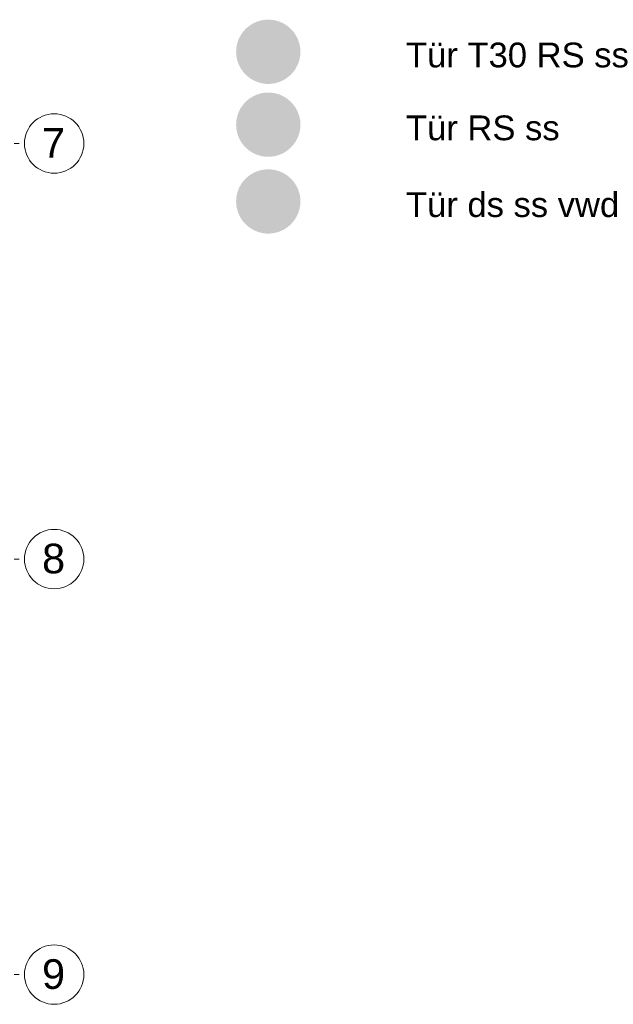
# Model space of a CAD drawing. Header units: metres. Extents: x -54 to 119, y -77 to 33.
# Tile 127 of 136: x 94 to 106, y -33 to -13. Entities that reach past the tile are written whole.
import ezdxf

# ---------------------------------------------------------------- set-up
doc = ezdxf.new("R2010")
doc.units = ezdxf.units.M
doc.linetypes.add('Rasterlinie', pattern=[0.019, 0.01, -0.003, 0.003, -0.003])
for name, color, linetype, lineweight in [('A_Detailelemente', 7, 'Continuous', 9), ('A_Notizen', 7, 'Continuous', 9), ('A_Raster', 7, 'Continuous', 9)]:
    doc.layers.add(name, color=color, linetype=linetype, lineweight=lineweight)
doc.styles.add('Arial', font='arial.ttf', dxfattribs={"height": 0.6})
doc.styles.add('Arial_6', font='arial.ttf', dxfattribs={"height": 0.5})

# ---------------------------------------------------------------- blocks, each defined once
blk = doc.blocks.new('Raster - 3_0mm_mit Kreis-376402-BS_Übersicht_EG_BRANDSCHUTZ')
at = {"layer": 'A_Raster'}
blk.add_circle((0, 0), 0.003, dxfattribs=at)

msp = doc.modelspace()

# ---------------------------------------------------------------- hatches: boundary and pattern name
at = {"layer": 'A_Detailelemente', "true_color": 0xf77448}
msp.add_hatch(color=23, dxfattribs=at).paths.add_polyline_path([(99.468, -14.692), (99.557, -14.692), (99.645, -14.68), (99.73, -14.656), (99.812, -14.62), (99.888, -14.574), (99.956, -14.518), (100.017, -14.453), (100.068, -14.381), (100.109, -14.302), (100.139, -14.219), (100.157, -14.132), (100.163, -14.043), (100.157, -13.955), (100.139, -13.868), (100.109, -13.784), (100.068, -13.706), (100.017, -13.633), (99.956, -13.568), (99.888, -13.512), (99.812, -13.466), (99.73, -13.431), (99.645, -13.407), (99.557, -13.395), (99.468, -13.395), (99.38, -13.407), (99.295, -13.431), (99.214, -13.466), (99.138, -13.512), (99.069, -13.568), (99.008, -13.633), (98.957, -13.706), (98.916, -13.784), (98.887, -13.868), (98.869, -13.955), (98.863, -14.043), (98.869, -14.132), (98.887, -14.219), (98.916, -14.302), (98.957, -14.381), (99.008, -14.453), (99.069, -14.518), (99.138, -14.574), (99.214, -14.62), (99.295, -14.656), (99.38, -14.68), (99.433, -14.687)], flags=0)
at = {"layer": 'A_Detailelemente', "true_color": 0x0062c4}
msp.add_hatch(color=152, dxfattribs=at).paths.add_polyline_path([(99.557, -16.165), (99.645, -16.153), (99.73, -16.129), (99.812, -16.094), (99.888, -16.048), (99.956, -15.992), (100.017, -15.927), (100.068, -15.854), (100.109, -15.776), (100.139, -15.692), (100.157, -15.605), (100.163, -15.517), (100.157, -15.428), (100.139, -15.341), (100.109, -15.258), (100.068, -15.179), (100.017, -15.107), (99.956, -15.042), (99.888, -14.986), (99.812, -14.94), (99.73, -14.904), (99.645, -14.88), (99.557, -14.868), (99.468, -14.868), (99.38, -14.88), (99.295, -14.904), (99.214, -14.94), (99.138, -14.986), (99.069, -15.042), (99.008, -15.107), (98.957, -15.179), (98.916, -15.258), (98.887, -15.341), (98.869, -15.428), (98.863, -15.517), (98.869, -15.605), (98.887, -15.692), (98.916, -15.776), (98.957, -15.854), (99.008, -15.927), (99.069, -15.992), (99.138, -16.048), (99.214, -16.094), (99.295, -16.129), (99.38, -16.153), (99.468, -16.165)], flags=0)
at = {"layer": 'A_Detailelemente', "true_color": 0x8cc6ff}
msp.add_hatch(color=151, dxfattribs=at).paths.add_polyline_path([(99.468, -17.717), (99.557, -17.717), (99.645, -17.705), (99.73, -17.681), (99.812, -17.645), (99.888, -17.599), (99.956, -17.543), (100.017, -17.478), (100.068, -17.406), (100.109, -17.327), (100.139, -17.243), (100.157, -17.157), (100.163, -17.068), (100.157, -16.98), (100.139, -16.893), (100.109, -16.809), (100.068, -16.73), (100.017, -16.658), (99.956, -16.593), (99.888, -16.537), (99.812, -16.491), (99.73, -16.456), (99.643, -16.431), (99.557, -16.42), (99.468, -16.42), (99.38, -16.432), (99.295, -16.456), (99.214, -16.491), (99.138, -16.537), (99.069, -16.593), (99.008, -16.658), (98.957, -16.73), (98.916, -16.809), (98.887, -16.893), (98.869, -16.98), (98.863, -17.068), (98.869, -17.157), (98.887, -17.243), (98.916, -17.327), (98.957, -17.406), (99.008, -17.478), (99.069, -17.543), (99.138, -17.599), (99.214, -17.645), (99.295, -17.681), (99.38, -17.705)], flags=0)

# ---------------------------------------------------------------- linework, layer by layer
at = {"layer": 'A_Raster', "linetype": 'Rasterlinie'}
for p, q in [((6.581, -15.897), (94.587, -15.897)), ((6.581, -24.297), (94.587, -24.297)), ((6.581, -32.697), (94.587, -32.697))]:
    msp.add_line(p, q, dxfattribs=at)

# ---------------------------------------------------------------- block references
at = {"layer": 'A_Raster', "xscale": 199.9999999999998, "yscale": 199.9999999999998, "zscale": 199.9999999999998, "rotation": 269.9999999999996}
for p in [(95.187, -15.897), (95.187, -24.297), (95.187, -32.697)]:
    msp.add_blockref('Raster - 3_0mm_mit Kreis-376402-BS_Übersicht_EG_BRANDSCHUTZ', p, dxfattribs=at)

# ---------------------------------------------------------------- texts
at = {"layer": 'A_Notizen', "char_height": 0.5, "attachment_point": 1, "style": 'Arial_6'}
for s, insert, width in [('Tür T30 RS ss', (102.295, -13.858), 5.49958), ('Tür RS ss', (102.295, -15.331), 3.8), ('Tür ds ss vwd', (102.295, -16.883), 5.25907)]:
    msp.add_mtext(s, dxfattribs=dict(at, insert=insert, width=width))
at = {"layer": 'A_Raster', "char_height": 0.6, "width": 0.57721, "attachment_point": 1, "style": 'Arial'}
for s, insert in [('7', (94.942, -15.586)), ('8', (94.942, -23.986)), ('9', (94.942, -32.386))]:
    msp.add_mtext(s, dxfattribs=dict(at, insert=insert))

doc.saveas('drawing.dxf')
